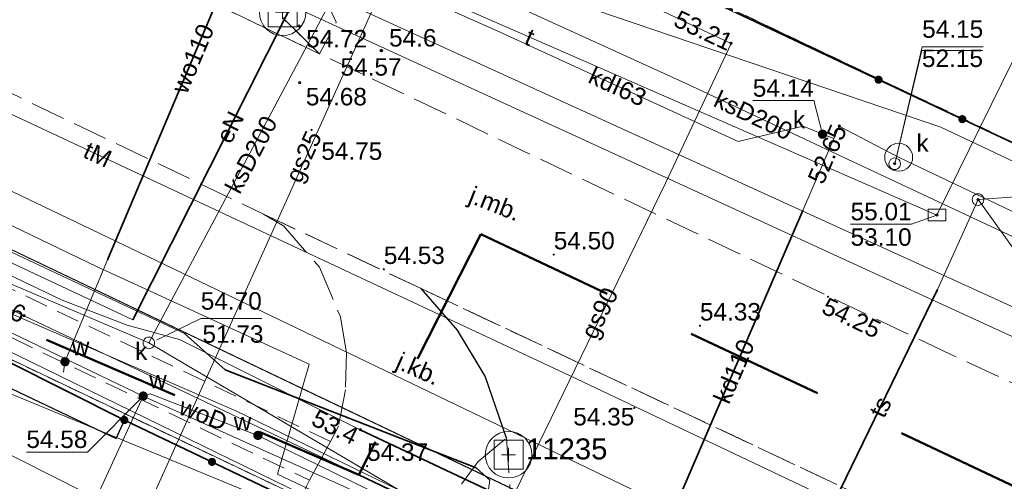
# Model space of a CAD drawing. Extents: x 5462052 to 5462554, y 5922477 to 5923179.
# Tile 5 of 42: x 5462112 to 5462155, y 5922621 to 5922641. Entities that reach past the tile are written whole.
import ezdxf
from ezdxf.enums import TextEntityAlignment as Align

# ---------------------------------------------------------------- set-up
doc = ezdxf.new("R2010")
doc.units = 0
doc.header["$PDMODE"] = 32
doc.header["$PDSIZE"] = 0.1
for name, pattern in [('PRZER1-1', [2, 1, -1]), ('PRZER2-1', [3, 2, -1]), ('PRZER3-1', [4, 3, -1]), ('PRZER3-2', [5, 3, -2])]:
    doc.linetypes.add(name, pattern=pattern)
doc.layers.get('0').update_dxf_attribs({"linetype": 'CONTINUOUS', "lineweight": 13})
doc.layers.add('!pomiar wys', color=7, linetype='CONTINUOUS')
for name, color, linetype, lineweight in [('EGDE', 7, 'CONTINUOUS', 18), ('GESDRK', 7, 'CONTINUOUS', 0), ('GSPPS3_O', 7, 'CONTINUOUS', 18), ('GUPPRZ', 7, 'CONTINUOUS', 18), ('GUPPRZ_O', 7, 'CONTINUOUS', 18), ('OSSP', 7, 'CONTINUOUS', 18), ('OTKC', 7, 'PRZER2-1', 18), ('OTKJ', 7, 'PRZER3-1', 18), ('OTKJ_O', 7, 'PRZER3-1', 18), ('OTKK', 7, 'CONTINUOUS', 25), ('OTOO', 7, 'CONTINUOUS', 35), ('OTRS', 7, 'CONTINUOUS', 13), ('OTRS_O', 7, 'CONTINUOUS', 13), ('OTZT', 7, 'PRZER2-1', 18), ('SULO', 7, 'CONTINUOUS', 35), ('SUPK', 7, 'CONTINUOUS', 18), ('SUPW', 7, 'CONTINUOUS', 18), ('SUPW_O', 7, 'CONTINUOUS', 18), ('zakres', 5, 'PRZER3-2', 50)]:
    doc.layers.add(name, color=color, linetype=linetype, lineweight=lineweight)
for name, color, linetype, lineweight, true_color in [('EGUG', 7, 'PRZER1-1', 18, 0x008000), ('SUEP', 1, 'CONTINUOUS', 18, 0xff0000), ('SUEP_O', 1, 'CONTINUOUS', 18, 0xff0000), ('SUGP', 7, 'CONTINUOUS', 18, 0xbfbf00), ('SUGP_O', 7, 'CONTINUOUS', 18, 0xbfbf00), ('SUKP', 7, 'CONTINUOUS', 18, 0x803300), ('SUKP_O', 7, 'CONTINUOUS', 18, 0x803300), ('SUKS', 7, 'CONTINUOUS', 18, 0x803300), ('SUKS_O', 7, 'CONTINUOUS', 18, 0x803300), ('SUKW', 7, 'CONTINUOUS', 18, 0x803300), ('SUKW_O', 7, 'CONTINUOUS', 18, 0x803300), ('SUTP', 7, 'CONTINUOUS', 18, 0xff9100), ('SUTP_O', 7, 'CONTINUOUS', 18, 0xff9100), ('SUWP', 5, 'CONTINUOUS', 18, 0x0000ff), ('SUWP_O', 5, 'CONTINUOUS', 18, 0x0000ff), ('SUWW', 5, 'CONTINUOUS', 18, 0x0000ff), ('SUWW_O', 5, 'CONTINUOUS', 18, 0x0000ff)]:
    doc.layers.add(name, color=color, linetype=linetype, lineweight=lineweight, true_color=true_color)
doc.styles.add('Arial', font='arial.ttf')
doc.styles.add('GEO-INFO', font='arial.ttf')

# ---------------------------------------------------------------- blocks, each defined once
blk = doc.blocks.new('GSPSSP')
at = {"color": 0}
blk.add_lwpolyline([(1.25, 1.25), (1.25, -1.25), (-1.25, -1.25), (-1.25, 1.25)], close=True, dxfattribs=at)
for points in [[(0.6, 0), (-0.6, 0)], [(0, 0.6), (0, -0.6)]]:
    blk.add_lwpolyline(points, dxfattribs=at)
blk = doc.blocks.new('OKRAG_PELNY')
at = {"color": 0}
blk.add_lwpolyline([(0, 0.5), (0.12941, 0.482963), (0.25, 0.433013), (0.353553, 0.353553), (0.433013, 0.25), (0.482963, 0.12941), (0.5, 0), (0.482963, -0.12941), (0.433013, -0.25), (0.353553, -0.353553), (0.25, -0.433013), (0.12941, -0.482963), (0, -0.5), (-0.12941, -0.482963), (-0.25, -0.433013), (-0.353553, -0.353553), (-0.433013, -0.25), (-0.482963, -0.12941), (-0.5, 0), (-0.482963, 0.12941), (-0.433013, 0.25), (-0.353553, 0.353553), (-0.25, 0.433013), (-0.12941, 0.482963)], close=True, dxfattribs=at)
blk = doc.blocks.new('POINT')
at = {"color": 0}
blk.add_point((0, 0), dxfattribs=at)
blk = doc.blocks.new('PROSTOKAT1_5-1_PELNY')
at = {"color": 0}
blk.add_lwpolyline([(0.75, -0.5), (-0.75, -0.5), (-0.75, 0.5), (0.75, 0.5)], close=True, dxfattribs=at)
blk = doc.blocks.new('KOLO')
blk.add_hatch(color=0).paths.add_polyline_path([(-0.5, 0), (-0.482963, -0.12941), (-0.433013, -0.25), (-0.353553, -0.353553), (-0.25, -0.433013), (-0.12941, -0.482963), (0, -0.5), (0.12941, -0.482963), (0.25, -0.433013), (0.353553, -0.353553), (0.433013, -0.25), (0.482963, -0.12941), (0.5, 0), (0.482963, 0.12941), (0.433013, 0.25), (0.353553, 0.353553), (0.25, 0.433013), (0.12941, 0.482963), (0, 0.5), (-0.12941, 0.482963), (-0.25, 0.433013), (-0.353553, 0.353553), (-0.433013, 0.25), (-0.482963, 0.12941)])

msp = doc.modelspace()

# ---------------------------------------------------------------- hatches: boundary and pattern name
at = {"layer": 'OTZT', "linetype": 'Continuous'}
h = msp.add_hatch(dxfattribs=at)
h.set_pattern_fill('PTTU04', color=256, scale=0.5, style=0)
h.set_pattern_definition([(90, (5460000, 5920000), (-2.5, 2.5), [0.75, -4.25]), (90, (5460000.5, 5920000), (-2.5, 2.5), [0.75, -4.25])])
h.paths.add_polyline_path([(5462091.695, 5922636.48), (5462058.731, 5922651.938), (5462058.362, 5922651.139), (5462077.998, 5922641.728), (5462081.132, 5922640.236), (5462080.96, 5922639.951), (5462116.352, 5922623.115), (5462116.71, 5922623.909)], flags=0)

# ---------------------------------------------------------------- linework, layer by layer
at = {"layer": '!pomiar wys'}
msp.add_point((5462127.756, 5922639.785, 54.58), dxfattribs=at)
for p in [(5462124.22, 5922640.844, 54.73), (5462126.451, 5922639.701, 54.57), (5462127.756, 5922639.785, 54.58), (5462124.24, 5922638.408, 54.68)]:
    msp.add_point(p)
at = {"layer": 'EGDE', "linetype": 'Continuous', "elevation": 10.22}
for points in [[(5462194.626, 5922688.08), (5462149.64, 5922707.11), (5462125.42, 5922649.82), (5462219.75, 5922605.06)], [(5462060.499, 5922655.765), (5462134.14, 5922620.59), (5462140.64, 5922617.48), (5462379.26, 5922504.49), (5462394.55, 5922499.42), (5462403.44, 5922496.9), (5462407.29, 5922495.8), (5462408.69, 5922495.4), (5462424.66, 5922494.89), (5462438.61, 5922495.21), (5462484.37, 5922501.25), (5462484.19, 5922504.97), (5462482.73, 5922519.39), (5462445.52, 5922512.89), (5462428.16, 5922511.75), (5462412.32, 5922512.85), (5462398.2, 5922516.86), (5462383.16, 5922523.09), (5462355.99, 5922535.17), (5462122.31, 5922642.45), (5462106.7, 5922652.95), (5462067.71, 5922671.375)], [(5462134.14, 5922620.59), (5462060.499, 5922655.765)], [(5462058.683, 5922651.832), (5462081.83, 5922640.81), (5462131.32, 5922617.23), (5462132.45, 5922616.7), (5462134.14, 5922620.59)], [(5462125.306, 5922603.382), (5462131.32, 5922617.23), (5462081.83, 5922640.81), (5462077.12, 5922630.74), (5462075.386, 5922627.037)]]:
    msp.add_lwpolyline(points, dxfattribs=at)
msp.add_lwpolyline([(5462308.11, 5922563.15), (5462219.75, 5922605.06), (5462125.42, 5922649.82), (5462122.31, 5922642.45), (5462355.99, 5922535.17), (5462383.16, 5922523.09), (5462398.2, 5922516.86), (5462412.32, 5922512.85), (5462428.16, 5922511.75), (5462445.52, 5922512.89), (5462482.73, 5922519.39), (5462484.29, 5922524.66), (5462434.39, 5922523.62), (5462397.77, 5922530.52), (5462383.6, 5922533.19), (5462338.14, 5922548.92)], close=True, dxfattribs=at)
at = {"layer": 'EGUG', "linetype": 'PRZER1-1', "ltscale": 0.5, "elevation": 10.08}
for points in [[(5462308.11, 5922563.15), (5462219.75, 5922605.06), (5462125.42, 5922649.82), (5462149.64, 5922707.11), (5462153.14, 5922715.39), (5462179.54, 5922777.82), (5462215.465, 5922862.769)], [(5462194.626, 5922688.08), (5462149.64, 5922707.11), (5462125.42, 5922649.82), (5462219.75, 5922605.06)], [(5462058.683, 5922651.832), (5462081.83, 5922640.81), (5462131.32, 5922617.23), (5462132.45, 5922616.7), (5462126.433, 5922602.848)], [(5462126.433, 5922602.848), (5462132.45, 5922616.7), (5462131.32, 5922617.23), (5462081.83, 5922640.81), (5462077.12, 5922630.74), (5462075.386, 5922627.037)]]:
    msp.add_lwpolyline(points, dxfattribs=at)
at = {"layer": 'GESDRK', "linetype": 'Continuous'}
for points in [[(5462482.733, 5922519.386), (5462484.295, 5922524.662), (5462434.386, 5922523.617), (5462397.769, 5922530.518), (5462383.599, 5922533.19), (5462338.141, 5922548.915), (5462308.111, 5922563.155), (5462219.747, 5922605.063), (5462125.423, 5922649.821), (5462122.31, 5922642.451), (5462106.697, 5922652.953), (5462067.71, 5922671.373)], [(5462060.497, 5922655.76), (5462134.138, 5922620.585), (5462140.637, 5922617.476), (5462379.257, 5922504.488), (5462394.555, 5922499.417), (5462403.439, 5922496.896), (5462407.291, 5922495.804), (5462408.693, 5922495.403), (5462424.663, 5922494.893), (5462438.609, 5922495.205), (5462484.365, 5922501.246), (5462484.586, 5922496.59), (5462550.354, 5922504.125)]]:
    msp.add_lwpolyline(points, dxfattribs=at)
at = {"layer": 'GUPPRZ_O', "linetype": 'Continuous', "flags": 128}
for points, elevation in [([(5462153.61, 5922639.947), (5462150.99, 5922639.947), (5462149.81, 5922634.92)], 10.8), ([(5462153.602, 5922639.787), (5462150.981, 5922639.787), (5462149.81, 5922634.92)], 10.8), ([(5462150.981, 5922639.787), (5462153.602, 5922639.787)], 10.8), ([(5462143.711, 5922637.633), (5462146.332, 5922637.633), (5462146.71, 5922636.19)], 10.8), ([(5462158.771, 5922629.554), (5462156.15, 5922629.554), (5462153.39, 5922633.38)], 10.8), ([(5462147.915, 5922632.32), (5462150.536, 5922632.32), (5462151.626, 5922632.716)], 10.8), ([(5462147.915, 5922632.32), (5462150.536, 5922632.32)], 10.8), ([(5462122.614, 5922628.267), (5462119.993, 5922628.267), (5462118.091, 5922627.347)], 20.94), ([(5462112.5, 5922622.535), (5462115.121, 5922622.535), (5462117.52, 5922624.94)], 10.8)]:
    msp.add_lwpolyline(points, dxfattribs=dict(at, elevation=elevation))
at = {"layer": 'OSSP'}
for centre in [(5462123.51, 5922641.43, 10.36), (5462133.22, 5922622.42, 10.36)]:
    msp.add_circle(centre, 1, dxfattribs=at)
at = {"layer": 'OTKC', "linetype": 'PRZER2-1', "ltscale": 0.5, "elevation": 10.18}
for points in [[(5462059.077, 5922652.685), (5462124.668, 5922621.324), (5462125.561, 5922622.992), (5462059.853, 5922654.365)], [(5462121.453, 5922653.658), (5462121.004, 5922652.21), (5462120.744, 5922650.18), (5462120.884, 5922648.151), (5462121.3, 5922646.202), (5462121.901, 5922644.3), (5462122.727, 5922642.453), (5462123.578, 5922641.127), (5462125.098, 5922639.64), (5462125.815, 5922640.997), (5462122.111, 5922648.946)]]:
    msp.add_lwpolyline(points, dxfattribs=at)
at = {"layer": 'OTKJ', "linetype": 'PRZER3-1', "ltscale": 0.5, "elevation": 10.18}
for points in [[(5462063.011, 5922661.202), (5462096.51, 5922645.283), (5462122.695, 5922632.758), (5462129.465, 5922629.556), (5462150.945, 5922619.432)], [(5462115.941, 5922656.383), (5462115.089, 5922654.927), (5462113.78, 5922653.403), (5462112.222, 5922652.142), (5462110.442, 5922651.201), (5462108.503, 5922650.467), (5462107.013, 5922650.053), (5462104.977, 5922649.776), (5462103.478, 5922649.906), (5462114.113, 5922644.894), (5462125.098, 5922639.64), (5462123.578, 5922641.127)], [(5462152.194, 5922626.744), (5462125.098, 5922639.64), (5462114.113, 5922644.894), (5462103.478, 5922649.906)], [(5462129.465, 5922629.556), (5462122.695, 5922632.758), (5462123.561, 5922632.245), (5462125.094, 5922630.473), (5462125.995, 5922628.346), (5462126.254, 5922626.816), (5462126.208, 5922625.202), (5462125.909, 5922623.641), (5462125.561, 5922622.992), (5462124.668, 5922621.324), (5462124.533, 5922621.073), (5462124.242, 5922620.317), (5462129.646, 5922617.639), (5462131.203, 5922621.152), (5462131.908, 5922622.136), (5462133.131, 5922623.135)], [(5462150.945, 5922619.432), (5462129.465, 5922629.556)], [(5462249.17, 5922581.13), (5462242.127, 5922584.484), (5462181.45, 5922613.08), (5462152.194, 5922626.744)], [(5462133.131, 5922623.135), (5462133.47, 5922618.13), (5462132.559, 5922616.371), (5462131.592, 5922613.842), (5462127.081, 5922602.541)]]:
    msp.add_lwpolyline(points, dxfattribs=at)
at = {"layer": 'OTKK', "linetype": 'Continuous', "elevation": 10.18}
for points in [[(5462058.362, 5922651.139), (5462077.998, 5922641.728), (5462081.132, 5922640.236), (5462080.96, 5922639.951), (5462116.352, 5922623.115), (5462116.71, 5922623.909)], [(5462125.098, 5922639.64), (5462123.578, 5922641.127)], [(5462133.131, 5922623.135), (5462132.22, 5922625.796), (5462131.022, 5922627.772), (5462129.465, 5922629.556)]]:
    msp.add_lwpolyline(points, dxfattribs=at)
at = {"layer": 'OTOO', "linetype": 'Continuous', "elevation": 10.18}
for points in [[(5462152.717, 5922636.837), (5462125.163, 5922649.81)], [(5462186.45, 5922620.94), (5462156.32, 5922635.15), (5462152.717, 5922636.837)], [(5462116.71, 5922623.909), (5462091.695, 5922636.48)], [(5462124.242, 5922620.317), (5462116.71, 5922623.909)]]:
    msp.add_lwpolyline(points, dxfattribs=at)
at = {"layer": 'OTZT', "linetype": 'PRZER2-1', "ltscale": 0.5, "elevation": 10.1}
msp.add_lwpolyline([(5462058.362, 5922651.139), (5462077.998, 5922641.728), (5462081.132, 5922640.236), (5462080.96, 5922639.951), (5462116.352, 5922623.115), (5462116.71, 5922623.909), (5462091.695, 5922636.48), (5462058.731, 5922651.938)], dxfattribs=at)
at = {"layer": 'SUEP', "linetype": 'Continuous', "elevation": 10.14}
for points in [[(5462139.46, 5922609.77), (5462140.92, 5922613.23), (5462123.29, 5922621.579), (5462124.653, 5922626.309), (5462115.507, 5922630.503), (5462060.979, 5922656.802)], [(5462139.46, 5922609.77), (5462140.92, 5922613.23), (5462123.29, 5922621.579), (5462124.653, 5922626.309), (5462115.507, 5922630.503), (5462060.979, 5922656.802)], [(5462125.936, 5922603.084), (5462129.88, 5922611.86), (5462130.12, 5922612.56), (5462130.28, 5922612.88), (5462131.66, 5922616.23), (5462132.41, 5922621.33), (5462131.83, 5922621.86), (5462121.04, 5922626.07), (5462119.3, 5922627.63), (5462105.38, 5922634.16), (5462099.44, 5922636.92), (5462091.73, 5922640.62), (5462067.15, 5922651.86), (5462060.199, 5922655.115)], [(5462059.968, 5922654.616), (5462071.33, 5922649.322), (5462090.657, 5922640.246), (5462114.044, 5922629.062), (5462116.835, 5922627.981), (5462119.073, 5922627.364), (5462126.845, 5922623.491), (5462134.204, 5922620.017), (5462134.02, 5922619.111), (5462132.613, 5922616.11), (5462126.835, 5922602.658)], [(5462139.46, 5922609.77), (5462140.92, 5922613.23), (5462141.5, 5922614.52), (5462126.78, 5922621.56), (5462112.4, 5922628.39), (5462098.21, 5922635.18), (5462090.88, 5922638.13), (5462080.3, 5922643.19), (5462064.7, 5922650.68), (5462059.334, 5922653.242)], [(5462070.891, 5922629.167), (5462071.161, 5922629.76), (5462075.152, 5922628.022), (5462082.768, 5922644.324), (5462117.079, 5922628.218), (5462126.96, 5922647.813), (5462127.05, 5922647.99), (5462127.42, 5922648.75)], [(5462071.696, 5922628.785), (5462071.748, 5922628.896), (5462073.431, 5922631.34), (5462073.311, 5922632.742), (5462075.533, 5922633.473), (5462081.804, 5922638.925), (5462105.813, 5922627.507), (5462130.73, 5922617.23), (5462139.197, 5922612.853), (5462142.308, 5922611.555), (5462150.485, 5922607.003), (5462153.363, 5922605.951), (5462162.876, 5922601.4), (5462175.72, 5922595.262), (5462185.165, 5922591.492), (5462186.181, 5922591.086), (5462198.78, 5922584.436), (5462209.782, 5922579.023), (5462215.771, 5922576.315), (5462222.932, 5922572.74), (5462233.292, 5922567.31)]]:
    msp.add_lwpolyline(points, dxfattribs=at)
at = {"layer": 'SUGP', "linetype": 'Continuous', "elevation": 10.14}
for points in [[(5462129.61, 5922612.64), (5462129.61, 5922612.81), (5462139.96, 5922634.08), (5462142.78, 5922640.09), (5462122.88, 5922649.46), (5462112.22, 5922654.37), (5462110.29, 5922655.32), (5462112.99, 5922662.57), (5462118.55, 5922675.64), (5462120.22, 5922678.85), (5462129.99, 5922701.56), (5462133.79, 5922709.41), (5462135.62, 5922711.38), (5462138.86, 5922717.19), (5462148.22, 5922738.46), (5462152.56, 5922748.02), (5462159.389, 5922763.142), (5462168.69, 5922785.75), (5462174.05, 5922797.54), (5462179.61, 5922795.49), (5462185.28, 5922792.78), (5462205.02, 5922839.95), (5462205.257, 5922841.102), (5462205.468, 5922841.585)], [(5462128.339, 5922655.645), (5462129.059, 5922655.665), (5462130.302, 5922654.87), (5462131.833, 5922651.292), (5462131.227, 5922650.084), (5462116.962, 5922618.46), (5462116.78, 5922618.17)]]:
    msp.add_lwpolyline(points, dxfattribs=at)
at = {"layer": 'SUKP', "linetype": 'Continuous', "elevation": 10.14}
for points in [[(5462147.2, 5922636.01), (5462146.71, 5922636.19), (5462145.88, 5922636.53), (5462143.09, 5922635.87), (5462132.73, 5922640.63), (5462124.9, 5922644.13), (5462121.41, 5922645.95), (5462120.2, 5922646.73), (5462119.08, 5922647.56), (5462118.04, 5922648.28), (5462116.76, 5922649.19), (5462114.49, 5922651.04), (5462113.29, 5922651.88), (5462112.21, 5922652.68), (5462108, 5922655.86), (5462104.88, 5922658.07)], [(5462117.762, 5922627.222), (5462127.049, 5922644.665)], [(5462483.989, 5922520.299), (5462451.191, 5922517.987), (5462403.338, 5922527.456), (5462401.381, 5922527.568), (5462353.295, 5922538.145), (5462307.43, 5922558.61), (5462296.625, 5922563.689), (5462294.189, 5922564.915), (5462277.397, 5922572.431), (5462259.445, 5922580.577), (5462236.808, 5922592.433), (5462217.087, 5922602.091), (5462171.705, 5922623.903), (5462140.881, 5922638.358), (5462127.049, 5922644.665)], [(5462117.762, 5922627.222), (5462090.409, 5922638.893)], [(5462471.72, 5922522.23), (5462465.34, 5922523.16), (5462434.12, 5922522.62), (5462417.97, 5922525.79), (5462400.64, 5922529.28), (5462386.8, 5922531.22), (5462379.58, 5922532.63), (5462337.71, 5922547.84), (5462316.98, 5922557.38), (5462305.46, 5922560.74), (5462269.93, 5922578.03), (5462244.86, 5922589.89), (5462217.68, 5922602.96), (5462149.98, 5922635.2), (5462147.43, 5922636.54), (5462145.86, 5922632.91), (5462137.96, 5922614.55), (5462139.18, 5922611.01), (5462134.054, 5922599.237)], [(5462119.407, 5922618.575), (5462103.447, 5922626.632), (5462101.859, 5922629.738)], [(5462171.85, 5922590.7), (5462173.699, 5922594.405), (5462173.304, 5922594.564), (5462117.762, 5922627.222)]]:
    msp.add_lwpolyline(points, dxfattribs=at)
at = {"layer": 'SULO', "linetype": 'Continuous', "elevation": 10.12}
for points in [[(5462127.42, 5922648.75), (5462127.05, 5922647.99), (5462126.96, 5922647.813), (5462117.079, 5922628.218)], [(5462115.986, 5922630.788), (5462121.989, 5922644.982)], [(5462137.96, 5922614.55), (5462145.86, 5922632.91)], [(5462151.65, 5922629.52), (5462146.23, 5922618.37)], [(5462121.04, 5922626.07), (5462131.83, 5922621.86)], [(5462134.204, 5922620.017), (5462126.845, 5922623.491)], [(5462141.5, 5922614.52), (5462126.78, 5922621.56)]]:
    msp.add_lwpolyline(points, dxfattribs=at)
at = {"layer": 'SUPK', "linetype": 'Continuous', "elevation": 10.14}
msp.add_lwpolyline([(5462149.98, 5922635.8, 1), (5462149.98, 5922634.6, 1)], format="xyb", close=True, dxfattribs=at)
at = {"layer": 'SUTP', "linetype": 'Continuous', "elevation": 10.14}
for points in [[(5462070.225, 5922667.829), (5462083.093, 5922662.107), (5462104.772, 5922652.44), (5462151.789, 5922636.498), (5462179.003, 5922623.637), (5462206.04, 5922610.308), (5462233.166, 5922597.213), (5462260.398, 5922584.398), (5462287.418, 5922571.023), (5462314.544, 5922557.928), (5462341.916, 5922545.488), (5462369.465, 5922533.516), (5462391.647, 5922526.449), (5462398.352, 5922525.1), (5462413.377, 5922522.437), (5462428.789, 5922520.803), (5462445.419, 5922519.565), (5462460.829, 5922520.764), (5462471.544, 5922520.844), (5462483.624, 5922522.412)], [(5462484.107, 5922514.757), (5462480.432, 5922514.049), (5462453.067, 5922512.604), (5462435.095, 5922514.744), (5462387.779, 5922524.254), (5462359.73, 5922531.872), (5462332.397, 5922545.437), (5462296.645, 5922562.48), (5462246.143, 5922585.781), (5462231.327, 5922592.873), (5462203.062, 5922606.805), (5462113.001, 5922647.871), (5462105.871, 5922651.023), (5462083.093, 5922662.107), (5462070.225, 5922667.829)], [(5462178.212, 5922655.533), (5462178.46, 5922656.056), (5462170.349, 5922660.836), (5462167.829, 5922661.196), (5462165.392, 5922660.357), (5462164.684, 5922659.247), (5462151.626, 5922632.716), (5462090.59, 5922659.39)], [(5462135.83, 5922625.829), (5462073.463, 5922655.017), (5462062.601, 5922660.314)], [(5462061.482, 5922657.891), (5462118.083, 5922630.76), (5462188.367, 5922596.952), (5462254.549, 5922565.016), (5462276.612, 5922553.247), (5462286.011, 5922543.33), (5462327.971, 5922525.37), (5462393.33, 5922502), (5462406.215, 5922497.905), (5462437.902, 5922496.822), (5462470.161, 5922497.929), (5462482.126, 5922485.329), (5462488.498, 5922479.018)], [(5462139.95, 5922613.06), (5462132.307, 5922616.836), (5462108.418, 5922628.483), (5462092.135, 5922636.284), (5462058.795, 5922652.076)], [(5462280.06, 5922575.51), (5462249.92, 5922589.92), (5462219.39, 5922604.16), (5462196.35, 5922615.13), (5462171.46, 5922626.79), (5462156.79, 5922633.63), (5462153.39, 5922633.38)], [(5462139.95, 5922613.06), (5462140.45, 5922612.89), (5462141.33, 5922612.58), (5462144.25, 5922614.77), (5462146.23, 5922618.37), (5462151.65, 5922629.52), (5462153.39, 5922633.38)], [(5462484.701, 5922505.116), (5462431.136, 5922498.386), (5462375.971, 5922512.444), (5462337.511, 5922530.893), (5462297.074, 5922549.363), (5462190.142, 5922600.045), (5462135.83, 5922625.829)]]:
    msp.add_lwpolyline(points, dxfattribs=at)
at = {"layer": 'SUWP', "linetype": 'Continuous', "elevation": 10.14}
for points in [[(5462149.614, 5922707.715), (5462149.538, 5922707.294), (5462149.282, 5922706.806), (5462127.4, 5922657.739), (5462121.989, 5922644.982), (5462115.986, 5922630.788), (5462114.158, 5922626.414), (5462114.1, 5922625.973)], [(5462058.877, 5922652.253), (5462069.288, 5922646.876), (5462121.505, 5922624.31), (5462136.002, 5922617.256)], [(5462117.52, 5922624.94), (5462102.91, 5922631.95), (5462099.32, 5922633.49)], [(5462110.873, 5922610.222), (5462113.463, 5922616.241), (5462113.825, 5922616.901), (5462117.52, 5922624.94)], [(5462117.52, 5922624.94), (5462117.825, 5922625.029), (5462122.45, 5922623.25), (5462135.79, 5922616.71)], [(5462117.52, 5922624.94), (5462135.79, 5922616.71)]]:
    msp.add_lwpolyline(points, dxfattribs=at)
at = {"layer": 'zakres', "ltscale": 2, "elevation": 10.04}
for points in [[(5462301.726, 5923125.01), (5462301.726, 5923125.01), (5462085.818, 5922639.236), (5462126.78, 5922621.56)], [(5462132.023, 5922631.89), (5462350.164, 5922528.87), (5462411.691, 5922509.55), (5462519.637, 5922508.803), (5462516.031, 5922540.795), (5462419.676, 5922542.975), (5462148.358, 5922668.943), (5462333.731, 5923125.01)], [(5462132.023, 5922631.89), (5462126.78, 5922621.56)]]:
    msp.add_lwpolyline(points, dxfattribs=at)

# ---------------------------------------------------------------- block references
at = {"layer": 'GUPPRZ'}
for p in [(5462142.78, 5922640.09, 10.16), (5462147.43, 5922636.54, 10.16), (5462149.81, 5922634.92, 10.16), (5462149.81, 5922634.92, 10.16), (5462153.39, 5922633.38, 10.16), (5462151.626, 5922632.716, 10.16), (5462112.4, 5922628.39, 10.16), (5462117.52, 5922624.94, 10.16), (5462126.845, 5922623.491, 10.16)]:
    msp.add_blockref('POINT', p, dxfattribs=at)
at = {"layer": 'OSSP', "xscale": 0.5, "yscale": 0.5}
for p in [(5462123.51, 5922641.43, 10.36), (5462133.22, 5922622.42, 10.36)]:
    msp.add_blockref('GSPSSP', p, dxfattribs=at)
at = {"layer": 'OTOO', "xscale": 0.35, "yscale": 0.35}
for p in [(5462149.118, 5922638.531, 10.18), (5462152.717, 5922636.837, 10.18), (5462152.717, 5922636.837, 10.18), (5462116.71, 5922623.909, 10.18), (5462116.71, 5922623.909, 10.18), (5462120.476, 5922622.113, 10.18)]:
    msp.add_blockref('KOLO', p, dxfattribs=at)
at = {"layer": 'OTRS', "xscale": 0.09, "yscale": 0.09}
for p in [(5462124.752, 5922636.377, 10.08), (5462135.16, 5922631.02, 10.08), (5462127.86, 5922630.39, 10.08), (5462146.939, 5922629.208, 10.08), (5462141.44, 5922627.96, 10.08), (5462138.62, 5922624.43, 10.08), (5462127.14, 5922621.93, 10.08)]:
    msp.add_blockref('KOLO', p, dxfattribs=at)
at = {"layer": 'SUKS', "xscale": 0.5, "yscale": 0.5}
msp.add_blockref('OKRAG_PELNY', (5462117.762, 5922627.222, 51.73), dxfattribs=at)
at = {"layer": 'SUKW', "xscale": 0.4, "yscale": 0.4}
msp.add_blockref('KOLO', (5462146.71, 5922636.19, 10.16), dxfattribs=at)
at = {"layer": 'SUPK', "xscale": 0.5, "yscale": 0.5}
for name, p in [('OKRAG_PELNY', (5462153.39, 5922633.38, 10.16)), ('PROSTOKAT1_5-1_PELNY', (5462151.626, 5922632.716, 10.16))]:
    msp.add_blockref(name, p, dxfattribs=at)
at = {"layer": 'SUPW', "xscale": 0.5, "yscale": 0.5}
msp.add_blockref('OKRAG_PELNY', (5462149.81, 5922634.92, 10.18), dxfattribs=at)
at = {"layer": 'SUWW', "xscale": 0.4, "yscale": 0.4}
for p in [(5462114.158, 5922626.414, 10.16), (5462117.52, 5922624.94, 10.16), (5462122.45, 5922623.25, 10.16)]:
    msp.add_blockref('KOLO', p, dxfattribs=at)

# ---------------------------------------------------------------- texts
at = {"layer": '!pomiar wys', "style": 'GEO-INFO'}
for s, p in [('54.72', (5462124.521, 5922640.666)), ('54.57', (5462125.998, 5922639.456)), ('54.68', (5462124.509, 5922638.178))]:
    msp.add_text(s, height=0.75, dxfattribs=at).set_placement(p, align=Align.TOP_LEFT)
msp.add_text('54.6', height=0.75, dxfattribs=at).set_placement((5462128.082, 5922639.957))
at = {"layer": 'GSPPS3_O', "linetype": 'Continuous', "style": 'Arial'}
msp.add_text('11235', height=0.9, dxfattribs=at).set_placement((5462133.97, 5922622.67, 10.8), align=Align.MIDDLE_LEFT)
at = {"layer": 'GUPPRZ_O', "linetype": 'Continuous', "style": 'GEO-INFO'}
for s, rotation, p in [('53.21', 334.7864, (5462142.78, 5922640.09, 10.8)), ('52.65', 66.6112, (5462147.43, 5922636.54, 10.8)), ('53.6', 334.4286, (5462112.4, 5922628.39, 10.8))]:
    msp.add_text(s, height=0.75, rotation=rotation, dxfattribs=at).set_placement(p, align=Align.MIDDLE_RIGHT)
for s, p in [('54.15', (5462150.99, 5922640.107)), ('52.15', (5462150.981, 5922638.853)), ('54.70', (5462119.993, 5922628.427, 10.14)), ('51.73', (5462120.065, 5922627.006, 10.14))]:
    msp.add_text(s, height=0.75, rotation=360, dxfattribs=at).set_placement(p, align=Align.BOTTOM_LEFT)
msp.add_text('54.14', height=0.75, dxfattribs=at).set_placement((5462143.711, 5922638.176), align=Align.MIDDLE_LEFT)
for s, p in [('55.01', (5462147.915, 5922632.492)), ('53.10', (5462147.915, 5922631.397))]:
    msp.add_text(s, height=0.75, rotation=360, dxfattribs=at).set_placement(p)
for s, rotation, p in [('53.4', 333.512, (5462126.845, 5922623.491, 10.8)), ('54.58', 360, (5462115.121, 5922623.46))]:
    msp.add_text(s, height=0.75, rotation=rotation, dxfattribs=at).set_placement(p, align=Align.TOP_RIGHT)
at = {"layer": 'OTKJ_O', "linetype": 'Continuous', "style": 'GEO-INFO'}
for s, rotation, p in [('j.mb.', 338.2861, (5462132.602, 5922633.117, 10.8)), ('j.kb.', 336.0375, (5462129.304, 5922626.028, 10.8))]:
    msp.add_text(s, height=0.75, rotation=rotation, dxfattribs=at).set_placement(p, align=Align.MIDDLE)
at = {"layer": 'OTRS_O', "linetype": 'Continuous', "style": 'GEO-INFO'}
for s, rotation, p in [('54.75', 359.9986, (5462125.171, 5922634.864, 10.8)), ('54.50', 360, (5462135.16, 5922631.02, 10.8)), ('54.53', 360, (5462127.86, 5922630.39, 10.8)), ('54.33', 0.0361, (5462141.44, 5922627.96, 10.8)), ('54.37', 360, (5462127.14, 5922621.93, 10.8))]:
    msp.add_text(s, height=0.75, rotation=rotation, dxfattribs=at).set_placement(p, align=Align.BOTTOM_LEFT)
msp.add_text('54.25', height=0.75, rotation=334.2997, dxfattribs=at).set_placement((5462146.939, 5922629.208, 10.8), align=Align.TOP_LEFT)
msp.add_text('54.35', height=0.75, rotation=360, dxfattribs=at).set_placement((5462138.62, 5922624.43, 10.8), align=Align.TOP_RIGHT)
at = {"layer": 'SUEP_O', "linetype": 'Continuous', "style": 'GEO-INFO'}
msp.add_text('eN', height=0.75, rotation=63.2396, dxfattribs=at).set_placement((5462121.25, 5922636.489, 10.8), align=Align.MIDDLE)
at = {"layer": 'SUGP_O', "linetype": 'Continuous', "style": 'GEO-INFO'}
for s, rotation, p in [('gs25', 65.7208, (5462124.505, 5922635.182, 10.8)), ('gs90', 64.0524, (5462137.224, 5922628.458, 10.8))]:
    msp.add_text(s, height=0.75, rotation=rotation, dxfattribs=at).set_placement(p, align=Align.MIDDLE)
at = {"layer": 'SUKP_O', "linetype": 'Continuous', "style": 'GEO-INFO'}
for s, rotation, p in [('kdI63', 335.3231, (5462137.91, 5922638.25, 10.8)), ('ksD200', 334.8758, (5462143.742, 5922637.016, 10.8)), ('ksD200', 62.3084, (5462122.146, 5922635.322, 10.8)), ('kd110', 66.7186, (5462142.891, 5922626.009, 10.8))]:
    msp.add_text(s, height=0.75, rotation=rotation, dxfattribs=at).set_placement(p, align=Align.MIDDLE)
at = {"layer": 'SUKS_O', "linetype": 'Continuous', "style": 'GEO-INFO'}
msp.add_text('k', height=0.75, rotation=360, dxfattribs=at).set_placement((5462117.173, 5922626.265, 10.8), align=Align.BOTTOM_LEFT)
at = {"layer": 'SUKW_O', "linetype": 'Continuous', "style": 'GEO-INFO'}
msp.add_text('k', height=0.75, dxfattribs=at).set_placement((5462145.96, 5922636.44, 10.8), align=Align.RIGHT)
at = {"layer": 'SUPW_O', "linetype": 'Continuous', "style": 'GEO-INFO'}
msp.add_text('k', height=0.75, rotation=360, dxfattribs=at).set_placement((5462150.743, 5922635.213, 10.8), align=Align.BOTTOM_LEFT)
at = {"layer": 'SUTP_O', "linetype": 'Continuous', "style": 'GEO-INFO'}
for s, rotation, p in [('t', 336.3939, (5462134.129, 5922640.363, 10.8)), ('tM', 334.9206, (5462115.562, 5922635.315, 10.8)), ('ts', 64.0757, (5462149.195, 5922624.47, 10.8))]:
    msp.add_text(s, height=0.75, rotation=rotation, dxfattribs=at).set_placement(p, align=Align.MIDDLE)
at = {"layer": 'SUWP_O', "linetype": 'Continuous', "style": 'GEO-INFO'}
for s, rotation, p in [('wo110', 67.0777, (5462119.645, 5922639.44, 10.8)), ('woD', 338.9634, (5462120.098, 5922624.155, 10.8))]:
    msp.add_text(s, height=0.75, rotation=rotation, dxfattribs=at).set_placement(p, align=Align.MIDDLE)
at = {"layer": 'SUWW_O', "linetype": 'Continuous', "style": 'GEO-INFO'}
for p in [(5462114.449, 5922626.47, 10.8), (5462117.772, 5922625.048, 10.8)]:
    msp.add_text('w', height=0.75, rotation=360, dxfattribs=at).set_placement(p, align=Align.BOTTOM_LEFT)
msp.add_text('w', height=0.75, rotation=360, dxfattribs=at).set_placement((5462122.166, 5922623.241, 10.8), align=Align.BOTTOM_RIGHT)

doc.saveas('drawing.dxf')
